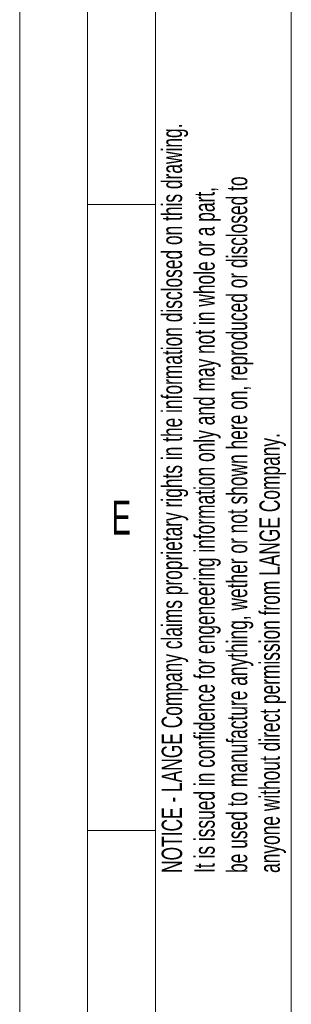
# Model space of a CAD drawing. Header units: millimetres. Extents: x 0 to 420, y 0 to 297.
# Tile 6 of 30: x 0 to 20, y 182 to 254. Entities that reach past the tile are written whole.
import ezdxf

# ---------------------------------------------------------------- set-up
doc = ezdxf.new("R2010")
doc.units = ezdxf.units.MM
doc.styles.add('SLDTEXTSTYLE0', font='TXT', dxfattribs={"width": 0.638186})

# ---------------------------------------------------------------- blocks, each defined once
blk = doc.blocks.new('SW_NOTE_0')
at = {"color": 0, "linetype": 'Continuous', "lineweight": 0, "char_height": 1.5, "attachment_point": 1, "rotation": 90, "style": 'SLDTEXTSTYLE0'}
for s, insert in [('NOTICE - LANGE Company claims proprietary rights in the information disclosed on this drawing.', (-1.934, 0)), ('be used to manufacture anything, wether or not shown here on, reproduced or disclosed to', (2.866, 0)), ('It is issued in confidence for engeneering information only and may not in whole or a part,', (0.466, 0)), ('anyone without direct permission from LANGE Company.', (5.266, 0))]:
    blk.add_mtext(s, dxfattribs=dict(at, insert=insert))

msp = doc.modelspace()

# ---------------------------------------------------------------- linework, layer by layer
at = {"color": 133, "linetype": 'Continuous', "lineweight": 0}
for p, q in [((0, 297), (0, 0)), ((5, 292), (5, 5)), ((10, 287), (10, 240.83333)), ((20, 287), (20, 10)), ((10, 240.83333), (5, 240.83333)), ((10, 240.83333), (10, 194.66667)), ((10, 194.66667), (5, 194.66667)), ((10, 194.66667), (10, 148.5))]:
    msp.add_line(p, q, dxfattribs=at)

# ---------------------------------------------------------------- block references
at = {"color": 254, "linetype": 'Continuous', "lineweight": 0}
msp.add_blockref('SW_NOTE_0', (12.39013, 191.52491), dxfattribs=at)

# ---------------------------------------------------------------- texts
at = {"color": 254, "linetype": 'Continuous', "lineweight": 0, "insert": (7.48832, 218.98474), "char_height": 2.50001, "attachment_point": 2, "style": 'SLDTEXTSTYLE0'}
msp.add_mtext('E', dxfattribs=at)

doc.saveas('drawing.dxf')
